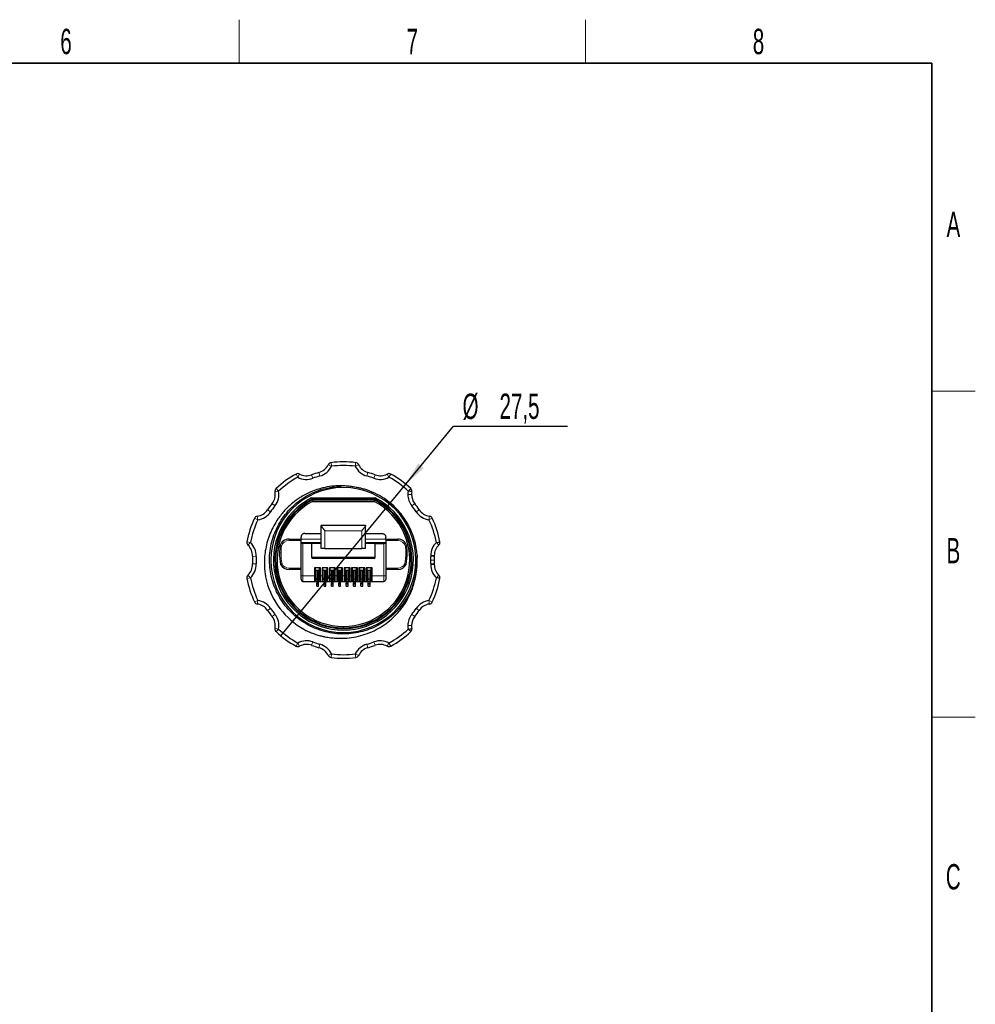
# Model space of a CAD drawing. Header units: millimetres. Extents: x 5 to 418, y 2 to 292.
# Tile 12 of 12: x 282 to 414, y 153 to 288. Entities that reach past the tile are written whole.
import ezdxf

# ---------------------------------------------------------------- set-up
doc = ezdxf.new("R2010")
doc.units = ezdxf.units.MM
doc.layers.add('SLD-0', color=7, linetype='Continuous')
doc.styles.add('SLDTEXTSTYLE0', font='TXT', dxfattribs={"width": 0.605})
doc.dimstyles.new('SLDDIMSTYLE2', dxfattribs={"dimtxt": 3.5, "dimasz": 3.302, "dimexe": 0, "dimexo": 0.0625, "dimgap": 0.875, "dimtad": 0, "dimtih": 1, "dimtoh": 1, "dimrnd": 1e-09, "dimzin": 12, "dimdsep": 46, "dimtxsty": 'SLDTEXTSTYLE0', "dimblk1": 'NONE', "dimsah": 1, "dimcen": 0, "dimadec": 0, "dimazin": 3, "dimtfac": 1, "dimtmove": 0, "dimatfit": 3, "dimldrblk": 'NONE', "dimfxl": 1, "dimfrac": 2, "dimtolj": 1, "dimtzin": 12, "dimarcsym": 0})

# ---------------------------------------------------------------- blocks, each defined once
blk = doc.blocks.new('_D_3')
at = {"layer": 'SLD-0', "color": 7}
for p, q in [((335.46, 224.41), (342.04, 232.4)), ((342.04, 232.4), (357.75, 232.4)), ((318.25, 203.48), (335.46, 224.41))]:
    blk.add_line(p, q, dxfattribs=at)
blk.add_solid([(335.46, 224.41), (337.95, 226.63), (337.17, 227.28)], dxfattribs=at)
at = {"layer": 'SLD-0', "color": 7, "char_height": 3.5, "attachment_point": 1, "style": 'SLDTEXTSTYLE0'}
for s, insert in [('%%c', (343.29, 236.91)), ('27,5', (348.39, 236.92))]:
    blk.add_mtext(s, dxfattribs=dict(at, insert=insert))
blk = doc.blocks.new('_None')

msp = doc.modelspace()

# ---------------------------------------------------------------- linework, layer by layer
at = {"color": 7, "linetype": 'Continuous', "lineweight": 18}
for p, q in [((325.212, 226.888), (324.76, 227.102)), ((325.212, 226.888), (325.149, 227.384)), ((328.5, 226.888), (328.563, 227.384)), ((328.5, 226.888), (328.952, 227.102)), ((320.576, 225.381), (320.336, 225.82)), ((320.576, 225.381), (320.816, 225.82)), ((322.648, 225.233), (322.473, 225.701)), ((323.623, 225.55), (323.489, 226.032)), ((330.088, 225.55), (330.222, 226.032)), ((331.064, 225.233), (331.239, 225.701)), ((333.135, 225.381), (332.896, 225.82)), ((333.135, 225.381), (333.376, 225.82)), ((317.425, 223.356), (317.916, 223.449)), ((317.574, 223.813), (317.916, 223.449)), ((336.252, 222.987), (335.752, 222.987)), ((335.795, 223.449), (336.138, 223.813)), ((335.795, 223.449), (336.287, 223.356)), ((335.795, 223.449), (336.295, 223.449)), ((317.026, 221.744), (317.417, 221.433)), ((336.294, 221.433), (336.686, 221.744)), ((316.398, 220.879), (316.814, 220.603)), ((336.897, 220.603), (337.314, 220.879)), ((314.599, 219.719), (315.051, 219.505)), ((314.987, 220.001), (315.051, 219.505)), ((338.66, 219.505), (338.724, 220.001)), ((338.66, 219.505), (339.112, 219.719)), ((324.316, 217.99), (329.396, 217.99)), ((324.316, 215.552), (324.316, 217.99)), ((329.396, 217.99), (329.396, 215.552)), ((313.544, 216.472), (314.035, 216.379)), ((313.692, 216.015), (314.035, 216.379)), ((319.356, 216.641), (319.356, 216.841)), ((321.01, 216.641), (319.356, 216.641)), ((321.014, 216.85), (323.808, 216.85)), ((323.808, 216.367), (321.014, 216.367)), ((321.268, 211.77), (321.268, 216.24)), ((329.904, 216.85), (332.698, 216.85)), ((332.698, 216.367), (329.904, 216.367)), ((332.444, 216.24), (332.444, 211.77)), ((334.356, 216.641), (332.702, 216.641)), ((334.356, 216.641), (334.356, 216.841)), ((339.676, 216.379), (340.167, 216.472)), ((339.676, 216.379), (340.176, 216.379)), ((339.676, 216.379), (340.019, 216.015)), ((318.056, 214.941), (318.256, 214.941)), ((335.456, 214.941), (335.656, 214.941)), ((314.317, 214.476), (314.817, 214.454)), ((314.317, 213.407), (314.817, 213.429)), ((339.393, 214.561), (338.893, 214.561)), ((339.393, 213.322), (338.893, 213.322)), ((338.895, 214.454), (339.394, 214.476)), ((338.895, 213.429), (339.394, 213.407)), ((338.906, 213.941), (339.406, 213.941)), ((319.356, 212.841), (321.01, 212.841)), ((319.356, 212.841), (319.356, 212.641)), ((322.893, 212.867), (322.893, 211.77)), ((323.706, 211.77), (323.706, 212.867)), ((323.909, 212.867), (323.909, 211.77)), ((324.722, 211.77), (324.722, 212.867)), ((324.925, 212.867), (324.925, 211.77)), ((325.738, 211.77), (325.738, 212.867)), ((325.941, 212.867), (325.941, 211.77)), ((326.754, 211.77), (326.754, 212.867)), ((326.957, 212.867), (326.957, 211.77)), ((327.77, 211.77), (327.77, 212.867)), ((327.973, 212.867), (327.973, 211.77)), ((328.786, 211.77), (328.786, 212.867)), ((328.989, 212.867), (328.989, 211.77)), ((329.802, 211.77), (329.802, 212.867)), ((330.005, 212.867), (330.005, 211.77)), ((330.818, 211.77), (330.818, 212.867)), ((332.702, 212.841), (334.356, 212.841)), ((334.356, 212.841), (334.356, 212.641)), ((313.544, 211.411), (314.035, 211.504)), ((313.692, 211.868), (314.035, 211.504)), ((321.014, 211.77), (321.268, 211.77)), ((321.268, 211.008), (321.268, 211.77)), ((322.893, 211.77), (321.268, 211.77)), ((322.893, 211.008), (322.893, 211.77)), ((322.893, 211.77), (323.02, 211.77)), ((323.173, 211.262), (323.02, 211.262)), ((323.173, 211.005), (323.427, 211.005)), ((323.173, 210.602), (323.427, 210.602)), ((323.579, 211.262), (323.427, 211.262)), ((323.579, 211.77), (323.706, 211.77)), ((323.706, 211.77), (323.706, 211.008)), ((323.909, 211.77), (323.706, 211.77)), ((323.909, 211.77), (324.036, 211.77)), ((323.909, 211.008), (323.909, 211.77)), ((324.189, 211.262), (324.036, 211.262)), ((324.189, 211.005), (324.443, 211.005)), ((324.189, 210.602), (324.443, 210.602)), ((324.595, 211.262), (324.443, 211.262)), ((324.595, 211.77), (324.722, 211.77)), ((324.722, 211.77), (324.722, 211.008)), ((324.925, 211.77), (324.722, 211.77)), ((324.925, 211.77), (325.052, 211.77)), ((324.925, 211.008), (324.925, 211.77)), ((325.205, 211.262), (325.052, 211.262)), ((325.205, 211.005), (325.459, 211.005)), ((325.205, 210.602), (325.459, 210.602)), ((325.611, 211.262), (325.459, 211.262)), ((325.611, 211.77), (325.738, 211.77)), ((325.941, 211.77), (325.738, 211.77)), ((325.738, 211.77), (325.738, 211.008)), ((325.941, 211.77), (326.068, 211.77)), ((325.941, 211.008), (325.941, 211.77)), ((326.221, 211.262), (326.068, 211.262)), ((326.221, 211.005), (326.475, 211.005)), ((326.221, 210.602), (326.475, 210.602)), ((326.627, 211.262), (326.475, 211.262)), ((326.627, 211.77), (326.754, 211.77)), ((326.754, 211.77), (326.754, 211.008)), ((326.957, 211.77), (326.754, 211.77)), ((326.957, 211.008), (326.957, 211.77)), ((326.957, 211.77), (327.084, 211.77)), ((327.237, 211.262), (327.084, 211.262)), ((327.237, 211.005), (327.491, 211.005)), ((327.237, 210.602), (327.491, 210.602)), ((327.643, 211.262), (327.491, 211.262)), ((327.643, 211.77), (327.77, 211.77)), ((327.77, 211.77), (327.77, 211.008)), ((327.973, 211.77), (327.77, 211.77)), ((327.973, 211.77), (328.1, 211.77)), ((327.973, 211.008), (327.973, 211.77)), ((328.253, 211.262), (328.1, 211.262)), ((328.253, 211.005), (328.507, 211.005)), ((328.253, 210.602), (328.507, 210.602)), ((328.659, 211.262), (328.507, 211.262)), ((328.659, 211.77), (328.786, 211.77)), ((328.786, 211.77), (328.786, 211.008)), ((328.989, 211.77), (328.786, 211.77)), ((328.989, 211.77), (329.116, 211.77)), ((328.989, 211.008), (328.989, 211.77)), ((329.269, 211.262), (329.116, 211.262)), ((329.269, 211.005), (329.523, 211.005)), ((329.269, 210.602), (329.523, 210.602)), ((329.675, 211.262), (329.523, 211.262)), ((329.675, 211.77), (329.802, 211.77)), ((329.802, 211.77), (329.802, 211.008)), ((330.005, 211.77), (329.802, 211.77)), ((330.005, 211.008), (330.005, 211.77)), ((330.005, 211.77), (330.132, 211.77)), ((330.285, 211.262), (330.132, 211.262)), ((330.539, 211.005), (330.285, 211.005)), ((330.285, 210.602), (330.539, 210.602)), ((330.691, 211.262), (330.539, 211.262)), ((330.691, 211.77), (330.818, 211.77)), ((330.818, 211.77), (330.818, 211.008)), ((332.444, 211.77), (330.818, 211.77)), ((332.444, 211.77), (332.444, 211.008)), ((332.444, 211.77), (332.698, 211.77)), ((339.676, 211.504), (340.019, 211.868)), ((339.676, 211.504), (340.176, 211.504)), ((339.676, 211.504), (340.167, 211.411)), ((314.599, 208.164), (315.051, 208.377)), ((314.987, 207.882), (315.051, 208.377)), ((338.66, 208.377), (339.112, 208.164)), ((338.66, 208.377), (338.724, 207.882)), ((316.398, 207.004), (316.814, 207.28)), ((336.897, 207.28), (337.314, 207.004)), ((317.026, 206.139), (317.417, 206.45)), ((336.294, 206.45), (336.686, 206.139)), ((317.425, 204.527), (317.916, 204.434)), ((317.574, 204.07), (317.916, 204.434)), ((326.856, 204.791), (326.856, 204.591)), ((336.252, 204.896), (335.752, 204.896)), ((335.795, 204.434), (336.287, 204.527)), ((335.795, 204.434), (336.138, 204.07)), ((335.795, 204.434), (336.295, 204.434)), ((320.336, 202.063), (320.576, 202.502)), ((320.816, 202.063), (320.576, 202.502)), ((322.473, 202.182), (322.648, 202.65)), ((331.239, 202.182), (331.064, 202.65)), ((332.896, 202.063), (333.135, 202.502)), ((333.376, 202.063), (333.135, 202.502)), ((323.489, 201.851), (323.623, 202.333)), ((330.222, 201.851), (330.088, 202.333)), ((324.76, 200.781), (325.212, 200.995)), ((325.149, 200.499), (325.212, 200.995)), ((328.952, 200.781), (328.5, 200.995)), ((328.563, 200.499), (328.5, 200.995))]:
    msp.add_line(p, q, dxfattribs=at)
at = {"color": 7, "linetype": 'Continuous', "lineweight": 25}
for p, q in [((322.478, 222.541), (331.233, 222.541)), ((322.527, 222.341), (331.185, 222.341)), ((322.551, 222.241), (331.161, 222.241)), ((322.6, 222.041), (331.112, 222.041)), ((323.808, 218.752), (323.808, 218.709)), ((323.808, 218.752), (329.904, 218.752)), ((329.904, 218.709), (329.904, 218.752)), ((321.522, 217.612), (323.808, 217.612)), ((323.808, 215.552), (323.808, 218.709)), ((329.904, 215.552), (329.904, 218.709)), ((329.904, 217.612), (332.19, 217.612)), ((319.356, 216.841), (321.01, 216.841)), ((321.014, 216.85), (321.014, 217.104)), ((321.014, 216.367), (321.014, 216.85)), ((321.014, 216.24), (321.014, 216.367)), ((321.014, 211.77), (321.014, 216.24)), ((321.268, 216.24), (321.014, 216.24)), ((322.512, 216.24), (321.268, 216.24)), ((322.512, 214.32), (322.512, 216.24)), ((323.808, 216.24), (322.512, 216.24)), ((331.199, 216.24), (329.904, 216.24)), ((331.199, 216.24), (331.199, 214.32)), ((331.199, 216.24), (332.444, 216.24)), ((332.698, 216.24), (332.444, 216.24)), ((332.698, 216.85), (332.698, 217.104)), ((332.698, 216.85), (332.698, 216.367)), ((332.698, 216.367), (332.698, 216.24)), ((332.698, 216.24), (332.698, 211.77)), ((332.702, 216.841), (334.356, 216.841)), ((324.316, 215.552), (323.808, 215.552)), ((324.316, 215.552), (329.396, 215.552)), ((329.904, 215.552), (329.396, 215.552)), ((331.199, 214.32), (322.512, 214.32)), ((322.512, 214.32), (322.512, 214.193)), ((322.512, 214.193), (331.199, 214.193)), ((331.199, 214.32), (331.199, 214.193)), ((337.015, 214.632), (336.845, 212.177)), ((321.01, 212.641), (319.356, 212.641)), ((323.706, 212.867), (322.893, 212.867)), ((323.02, 211.77), (323.02, 212.828)), ((323.02, 212.532), (323.579, 212.532)), ((323.173, 212.532), (323.173, 211.351)), ((323.427, 211.351), (323.427, 212.532)), ((323.579, 211.77), (323.579, 212.828)), ((324.722, 212.867), (323.909, 212.867)), ((324.036, 211.77), (324.036, 212.828)), ((324.036, 212.532), (324.595, 212.532)), ((324.189, 212.532), (324.189, 211.351)), ((324.443, 211.351), (324.443, 212.532)), ((324.595, 211.77), (324.595, 212.828)), ((325.738, 212.867), (324.925, 212.867)), ((325.052, 211.77), (325.052, 212.828)), ((325.052, 212.532), (325.611, 212.532)), ((325.205, 212.532), (325.205, 211.351)), ((325.459, 211.351), (325.459, 212.532)), ((325.611, 211.77), (325.611, 212.828)), ((326.754, 212.867), (325.941, 212.867)), ((326.068, 211.77), (326.068, 212.828)), ((326.068, 212.532), (326.627, 212.532)), ((326.221, 212.532), (326.221, 211.351)), ((326.475, 211.351), (326.475, 212.532)), ((326.627, 211.77), (326.627, 212.828)), ((327.77, 212.867), (326.957, 212.867)), ((327.084, 211.77), (327.084, 212.828)), ((327.084, 212.532), (327.643, 212.532)), ((327.237, 212.532), (327.237, 211.351)), ((327.491, 211.351), (327.491, 212.532)), ((327.643, 211.77), (327.643, 212.828)), ((328.786, 212.867), (327.973, 212.867)), ((328.1, 211.77), (328.1, 212.828)), ((328.1, 212.532), (328.659, 212.532)), ((328.253, 212.532), (328.253, 211.351)), ((328.507, 211.351), (328.507, 212.532)), ((328.659, 211.77), (328.659, 212.828)), ((329.802, 212.867), (328.989, 212.867)), ((329.116, 211.77), (329.116, 212.828)), ((329.116, 212.532), (329.675, 212.532)), ((329.269, 212.532), (329.269, 211.351)), ((329.523, 211.351), (329.523, 212.532)), ((329.675, 211.77), (329.675, 212.828)), ((330.818, 212.867), (330.005, 212.867)), ((330.132, 211.77), (330.132, 212.828)), ((330.132, 212.532), (330.691, 212.532)), ((330.285, 211.351), (330.285, 212.532)), ((330.539, 211.351), (330.539, 212.532)), ((330.691, 211.77), (330.691, 212.828)), ((334.356, 212.641), (332.702, 212.641)), ((321.268, 211.008), (322.893, 211.008)), ((322.893, 211.008), (323.173, 211.008)), ((323.02, 211.402), (323.173, 211.402)), ((323.173, 211.351), (323.02, 211.351)), ((323.173, 211.351), (323.427, 211.351)), ((323.173, 211.351), (323.173, 211.005)), ((323.173, 211.005), (323.173, 210.751)), ((323.427, 210.751), (323.173, 210.751)), ((323.173, 210.602), (323.173, 210.751)), ((323.173, 210.348), (323.173, 210.602)), ((323.427, 211.402), (323.579, 211.402)), ((323.427, 211.005), (323.427, 211.351)), ((323.579, 211.351), (323.427, 211.351)), ((323.427, 211.008), (323.706, 211.008)), ((323.427, 210.751), (323.427, 211.005)), ((323.427, 210.602), (323.427, 210.751)), ((323.427, 210.348), (323.427, 210.602)), ((323.706, 211.008), (323.909, 211.008)), ((323.909, 211.008), (324.189, 211.008)), ((324.189, 211.402), (324.036, 211.402)), ((324.189, 211.351), (324.036, 211.351)), ((324.189, 211.351), (324.443, 211.351)), ((324.189, 211.351), (324.189, 211.005)), ((324.189, 211.005), (324.189, 210.751)), ((324.443, 210.751), (324.189, 210.751)), ((324.189, 210.602), (324.189, 210.751)), ((324.189, 210.348), (324.189, 210.602)), ((324.595, 211.402), (324.443, 211.402)), ((324.443, 211.005), (324.443, 211.351)), ((324.595, 211.351), (324.443, 211.351)), ((324.443, 211.008), (324.722, 211.008)), ((324.443, 210.751), (324.443, 211.005)), ((324.443, 210.602), (324.443, 210.751)), ((324.443, 210.348), (324.443, 210.602)), ((324.722, 211.008), (324.925, 211.008)), ((324.925, 211.008), (325.205, 211.008)), ((325.205, 211.402), (325.052, 211.402)), ((325.205, 211.351), (325.052, 211.351)), ((325.205, 211.351), (325.205, 211.005)), ((325.205, 211.351), (325.459, 211.351)), ((325.205, 211.005), (325.205, 210.751)), ((325.459, 210.751), (325.205, 210.751)), ((325.205, 210.602), (325.205, 210.751)), ((325.205, 210.348), (325.205, 210.602)), ((325.611, 211.402), (325.459, 211.402)), ((325.459, 211.005), (325.459, 211.351)), ((325.611, 211.351), (325.459, 211.351)), ((325.459, 211.008), (325.738, 211.008)), ((325.459, 210.751), (325.459, 211.005)), ((325.459, 210.602), (325.459, 210.751)), ((325.459, 210.348), (325.459, 210.602)), ((325.738, 211.008), (325.941, 211.008)), ((325.941, 211.008), (326.221, 211.008)), ((326.221, 211.402), (326.068, 211.402)), ((326.221, 211.351), (326.068, 211.351)), ((326.221, 211.351), (326.475, 211.351)), ((326.221, 211.351), (326.221, 211.005)), ((326.221, 211.005), (326.221, 210.751)), ((326.475, 210.751), (326.221, 210.751)), ((326.221, 210.602), (326.221, 210.751)), ((326.221, 210.348), (326.221, 210.602)), ((326.627, 211.402), (326.475, 211.402)), ((326.475, 211.005), (326.475, 211.351)), ((326.627, 211.351), (326.475, 211.351)), ((326.475, 211.008), (326.754, 211.008)), ((326.475, 210.751), (326.475, 211.005)), ((326.475, 210.602), (326.475, 210.751)), ((326.475, 210.348), (326.475, 210.602)), ((326.754, 211.008), (326.957, 211.008)), ((326.957, 211.008), (327.237, 211.008)), ((327.237, 211.402), (327.084, 211.402)), ((327.237, 211.351), (327.084, 211.351)), ((327.237, 211.351), (327.491, 211.351)), ((327.237, 211.351), (327.237, 211.005)), ((327.237, 211.005), (327.237, 210.751)), ((327.491, 210.751), (327.237, 210.751)), ((327.237, 210.602), (327.237, 210.751)), ((327.237, 210.348), (327.237, 210.602)), ((327.643, 211.402), (327.491, 211.402)), ((327.491, 211.005), (327.491, 211.351)), ((327.643, 211.351), (327.491, 211.351)), ((327.491, 211.008), (327.77, 211.008)), ((327.491, 210.751), (327.491, 211.005)), ((327.491, 210.602), (327.491, 210.751)), ((327.491, 210.348), (327.491, 210.602)), ((327.77, 211.008), (327.973, 211.008)), ((327.973, 211.008), (328.253, 211.008)), ((328.253, 211.402), (328.1, 211.402)), ((328.253, 211.351), (328.1, 211.351)), ((328.253, 211.351), (328.253, 211.005)), ((328.253, 211.351), (328.507, 211.351)), ((328.253, 211.005), (328.253, 210.751)), ((328.507, 210.751), (328.253, 210.751)), ((328.253, 210.602), (328.253, 210.751)), ((328.253, 210.348), (328.253, 210.602)), ((328.659, 211.402), (328.507, 211.402)), ((328.507, 211.005), (328.507, 211.351)), ((328.659, 211.351), (328.507, 211.351)), ((328.507, 211.008), (328.786, 211.008)), ((328.507, 210.751), (328.507, 211.005)), ((328.507, 210.602), (328.507, 210.751)), ((328.507, 210.348), (328.507, 210.602)), ((328.786, 211.008), (328.989, 211.008)), ((328.989, 211.008), (329.269, 211.008)), ((329.269, 211.402), (329.116, 211.402)), ((329.269, 211.351), (329.116, 211.351)), ((329.269, 211.351), (329.523, 211.351)), ((329.269, 211.351), (329.269, 211.005)), ((329.269, 211.005), (329.269, 210.751)), ((329.523, 210.751), (329.269, 210.751)), ((329.269, 210.602), (329.269, 210.751)), ((329.269, 210.348), (329.269, 210.602)), ((329.675, 211.402), (329.523, 211.402)), ((329.523, 211.005), (329.523, 211.351)), ((329.675, 211.351), (329.523, 211.351)), ((329.523, 211.008), (329.802, 211.008)), ((329.523, 210.751), (329.523, 211.005)), ((329.523, 210.602), (329.523, 210.751)), ((329.523, 210.348), (329.523, 210.602)), ((329.802, 211.008), (330.005, 211.008)), ((330.005, 211.008), (330.285, 211.008)), ((330.132, 211.402), (330.285, 211.402)), ((330.285, 211.351), (330.132, 211.351)), ((330.285, 211.351), (330.539, 211.351)), ((330.285, 211.005), (330.285, 211.351)), ((330.285, 210.751), (330.285, 211.005)), ((330.285, 210.751), (330.539, 210.751)), ((330.285, 210.602), (330.285, 210.751)), ((330.285, 210.348), (330.285, 210.602)), ((330.539, 211.402), (330.691, 211.402)), ((330.539, 211.005), (330.539, 211.351)), ((330.691, 211.351), (330.539, 211.351)), ((330.539, 211.008), (330.818, 211.008)), ((330.539, 210.602), (330.539, 210.751)), ((330.818, 211.008), (332.444, 211.008)), ((323.173, 210.348), (323.427, 210.348)), ((324.189, 210.348), (324.443, 210.348)), ((325.205, 210.348), (325.459, 210.348)), ((326.221, 210.348), (326.475, 210.348)), ((327.237, 210.348), (327.491, 210.348)), ((328.253, 210.348), (328.507, 210.348)), ((329.269, 210.348), (329.523, 210.348)), ((330.285, 210.348), (330.539, 210.348))]:
    msp.add_line(p, q, dxfattribs=at)
for centre, radius, start, end in [((322.953, 227.958), 2, 285.56021, 334.64186), ((322.953, 227.958), 2.5, 285.56021, 334.64186), ((325.212, 226.888), 0.5, 97.23686, 154.64186), ((326.856, 213.941), 13.55, 82.76314, 97.23686), ((326.856, 213.941), 13.05, 82.76314, 97.23686), ((330.759, 227.958), 2.5, 205.35814, 254.43979), ((328.5, 226.888), 0.5, 25.35814, 82.76314), ((330.759, 227.958), 2, 205.35814, 254.43979), ((326.856, 213.941), 13.55, 118.76314, 133.23686), ((320.576, 225.381), 0.5, 61.35814, 118.76314), ((321.775, 227.575), 2, 241.35814, 290.43979), ((326.856, 213.941), 12.55, 105.56021, 110.43979), ((326.856, 213.941), 12.05, 105.56021, 110.43979), ((326.856, 213.941), 12.05, 69.56021, 74.43979), ((326.856, 213.941), 12.55, 69.56021, 74.43979), ((331.937, 227.575), 2, 249.56021, 298.64186), ((333.135, 225.381), 0.5, 61.23686, 118.64186), ((326.856, 213.941), 13.55, 46.76314, 61.23686), ((326.856, 213.941), 13.05, 118.76314, 133.23686), ((321.775, 227.575), 2.5, 241.35814, 290.43979), ((331.937, 227.575), 2.5, 249.56021, 298.64186), ((326.856, 213.941), 13.05, 46.76314, 61.23686), ((326.856, 213.941), 10, 0, 180), ((315.459, 222.987), 2, 321.56021, 10.64186), ((317.916, 223.449), 0.5, 133.23686, 180), ((317.916, 223.449), 0.5, 180, 190.64186), ((315.459, 222.987), 2.5, 321.56021, 10.64186), ((338.252, 222.987), 2.5, 169.35814, 180), ((338.252, 222.987), 2.5, 180, 218.43979), ((335.795, 223.449), 0.5, 0, 46.76314), ((338.252, 222.987), 2, 169.35814, 180), ((338.252, 222.987), 2, 180, 218.43979), ((335.795, 223.449), 0.5, 349.35814, 0), ((326.856, 213.941), 12.55, 141.56021, 146.43979), ((326.856, 213.941), 12.05, 141.56021, 146.43979), ((326.856, 213.941), 9.65, 116.97662, 63.02338), ((326.856, 213.941), 9.45, 117.26604, 62.73396), ((326.856, 213.941), 9.35, 117.4143, 270), ((326.856, 213.941), 9.15, 117.7182, 270), ((326.856, 213.941), 9.35, 270, 62.5857), ((326.856, 213.941), 9.15, 270, 62.2818), ((326.856, 213.941), 12.05, 33.56021, 38.43979), ((326.856, 213.941), 12.55, 33.56021, 38.43979), ((314.731, 221.985), 2, 277.35814, 326.43979), ((314.731, 221.985), 2.5, 277.35814, 326.43979), ((338.98, 221.985), 2.5, 213.56021, 262.64186), ((338.98, 221.985), 2, 213.56021, 262.64186), ((326.856, 213.941), 13.55, 154.76314, 169.23686), ((326.856, 213.941), 13.05, 154.76314, 169.23686), ((315.051, 219.505), 0.5, 97.35814, 154.76314), ((326.856, 213.941), 13.05, 10.76314, 25.23686), ((338.66, 219.505), 0.5, 25.23686, 82.64186), ((326.856, 213.941), 13.55, 10.76314, 25.23686), ((314.035, 216.379), 0.5, 169.23686, 180), ((314.035, 216.379), 0.5, 180, 226.64186), ((312.319, 214.561), 2, 357.56021, 46.64186), ((312.319, 214.561), 2.5, 357.56021, 46.64186), ((319.356, 215.541), 1.3, 90, 163.49931), ((334.356, 215.541), 1.3, 16.50069, 90), ((341.393, 214.561), 2.5, 133.35814, 180), ((341.393, 214.561), 2, 133.35814, 180), ((339.676, 216.379), 0.5, 313.35814, 0), ((339.676, 216.379), 0.5, 0, 10.76314), ((326.856, 214.941), 8.8, 173.67659, 180), ((326.856, 214.941), 8.8, 180, 190.47067), ((326.856, 214.941), 8.8, 349.52933, 0), ((326.856, 214.941), 8.8, 0, 6.32341), ((312.319, 213.322), 2, 313.35814, 2.43979), ((312.319, 213.322), 2.5, 313.35814, 2.43979), ((326.856, 213.941), 12.55, 177.56021, 182.43979), ((326.856, 213.941), 12.05, 177.56021, 182.43979), ((326.856, 213.941), 10, 180, 0), ((319.356, 213.941), 1.3, 207.44871, 269.99154), ((334.356, 213.941), 1.3, 270.00846, 332.55129), ((341.393, 214.561), 2.5, 180, 182.43979), ((341.393, 213.322), 2.5, 177.56021, 180), ((341.393, 213.322), 2.5, 180, 226.64186), ((326.856, 213.941), 12.05, 0, 2.43979), ((326.856, 213.941), 12.05, 357.56021, 0), ((341.393, 214.561), 2, 180, 182.43979), ((341.393, 213.322), 2, 177.56021, 180), ((341.393, 213.322), 2, 180, 226.64186), ((326.856, 213.941), 12.55, 0, 2.43979), ((326.856, 213.941), 12.55, 357.56021, 0), ((314.035, 211.504), 0.5, 133.35814, 180), ((314.035, 211.504), 0.5, 180, 190.76314), ((326.856, 213.941), 13.55, 190.76314, 205.23686), ((326.856, 213.941), 13.05, 190.76314, 205.23686), ((326.856, 213.941), 11, 195.17132, 240.17132), ((321.268, 211.262), 0.254, 180, 270), ((322.893, 211.135), 0.127, 270, 0), ((323.706, 211.135), 0.127, 180, 270), ((323.909, 211.135), 0.127, 270, 0), ((324.722, 211.135), 0.127, 180, 270), ((324.925, 211.135), 0.127, 270, 0), ((325.738, 211.135), 0.127, 180, 270), ((325.941, 211.135), 0.127, 270, 0), ((326.754, 211.135), 0.127, 180, 270), ((326.957, 211.135), 0.127, 270, 0), ((327.77, 211.135), 0.127, 180, 270), ((327.973, 211.135), 0.127, 270, 0), ((328.786, 211.135), 0.127, 180, 270), ((328.989, 211.135), 0.127, 270, 0), ((329.802, 211.135), 0.127, 180, 270), ((330.005, 211.135), 0.127, 270, 0), ((330.818, 211.135), 0.127, 180, 270), ((332.444, 211.262), 0.254, 270, 0), ((326.856, 213.941), 13.05, 334.76314, 349.23686), ((326.856, 213.941), 13.55, 334.76314, 349.23686), ((339.676, 211.504), 0.5, 0, 46.64186), ((339.676, 211.504), 0.5, 349.23686, 0), ((315.051, 208.377), 0.5, 205.23686, 262.64186), ((314.731, 205.898), 2, 33.56021, 82.64186), ((314.731, 205.898), 2.5, 33.56021, 82.64186), ((338.98, 205.898), 2.5, 97.35814, 146.43979), ((338.98, 205.898), 2, 97.35814, 146.43979), ((338.66, 208.377), 0.5, 277.35814, 334.76314), ((326.856, 213.941), 12.55, 213.56021, 218.43979), ((326.856, 213.941), 12.05, 213.56021, 218.43979), ((326.856, 213.941), 12.05, 321.56021, 326.43979), ((326.856, 213.941), 12.55, 321.56021, 326.43979), ((315.459, 204.896), 2, 349.35814, 38.43979), ((315.459, 204.896), 2.5, 349.35814, 38.43979), ((338.252, 204.896), 2.5, 141.56021, 180), ((338.252, 204.896), 2, 141.56021, 180), ((317.916, 204.434), 0.5, 169.35814, 180), ((317.916, 204.434), 0.5, 180, 226.76314), ((326.856, 213.941), 13.55, 226.76314, 241.23686), ((326.856, 213.941), 13.05, 226.76314, 241.23686), ((326.856, 213.941), 13.05, 298.76314, 313.23686), ((326.856, 213.941), 13.55, 298.76314, 313.23686), ((338.252, 204.896), 2.5, 180, 190.64186), ((335.795, 204.434), 0.5, 313.23686, 0), ((338.252, 204.896), 2, 180, 190.64186), ((335.795, 204.434), 0.5, 0, 10.64186), ((321.775, 200.308), 2.5, 69.56021, 118.64186), ((326.856, 213.941), 12.05, 249.56021, 254.43979), ((326.856, 213.941), 12.05, 285.56021, 290.43979), ((331.937, 200.308), 2.5, 61.35814, 110.43979), ((320.576, 202.502), 0.5, 241.23686, 298.64186), ((321.775, 200.308), 2, 69.56021, 118.64186), ((326.856, 213.941), 12.55, 249.56021, 254.43979), ((322.953, 199.925), 2, 25.35814, 74.43979), ((322.953, 199.925), 2.5, 25.35814, 74.43979), ((330.759, 199.925), 2.5, 105.56021, 154.64186), ((330.759, 199.925), 2, 105.56021, 154.64186), ((326.856, 213.941), 12.55, 285.56021, 290.43979), ((331.937, 200.308), 2, 61.35814, 110.43979), ((333.135, 202.502), 0.5, 241.35814, 298.76314), ((325.212, 200.995), 0.5, 205.35814, 262.76314), ((326.856, 213.941), 13.55, 262.76314, 277.23686), ((326.856, 213.941), 13.05, 262.76314, 277.23686), ((328.5, 200.995), 0.5, 277.23686, 334.64186)]:
    msp.add_arc(centre, radius, start, end, dxfattribs=at)
at = {"color": 7, "linetype": 'Continuous', "lineweight": 18}
for centre, radius, start, end in [((319.356, 215.541), 1.1, 90, 162.60469), ((334.356, 215.541), 1.1, 17.39531, 90), ((326.856, 214.941), 8.6, 173.79957, 180), ((326.856, 214.941), 8.6, 180, 190.2644), ((326.856, 214.941), 8.6, 349.7356, 0), ((326.856, 214.941), 8.6, 0, 6.20043), ((319.356, 213.941), 1.1, 208.94931, 269.99), ((334.356, 213.941), 1.1, 270.00846, 331.05069)]:
    msp.add_arc(centre, radius, start, end, dxfattribs=at)
at = {"color": 7, "linetype": 'Continuous', "lineweight": 25}
for points, knots in [([(328.224, 224.037), (328.135, 224.052), (327.951, 224.083), (327.667, 224.121), (327.368, 224.152), (327.056, 224.176), (326.596, 224.195), (325.988, 224.19), (325.083, 224.116), (323.855, 223.898), (322.381, 223.409), (320.98, 222.673), (319.771, 221.797), (318.732, 220.804), (317.65, 219.439), (316.873, 218.006), (316.377, 216.598), (316.119, 215.516), (315.972, 214.411), (315.947, 213.54), (315.975, 212.871), (316.015, 212.373), (316.094, 211.754), (316.188, 211.307), (316.239, 211.063)], [0, 0, 0, 0, 0.0130617, 0.0267873, 0.0411647, 0.0561802, 0.0718319, 0.1073044, 0.1435379, 0.2021734, 0.2861674, 0.3655602, 0.4287333, 0.5001826, 0.5713536, 0.6784303, 0.732454, 0.7855064, 0.8380943, 0.8923504, 0.9104303, 0.9343261, 0.9641498, 1, 1, 1, 1]), ([(336.952, 212.573), (336.772, 211.724), (336.412, 210.025), (335.09, 207.77), (333.293, 205.903), (331.074, 204.546), (328.586, 203.791), (325.991, 203.682), (323.449, 204.222), (321.124, 205.387), (319.166, 207.094), (317.695, 209.236), (316.809, 211.682), (316.565, 214.267), (316.972, 216.834), (318.012, 219.217), (319.616, 221.264), (321.677, 222.834), (324.042, 223.876), (325.732, 224.036), (326.555, 224.114)], [0, 0, 0, 0, 0.0560498, 0.1121213, 0.1669572, 0.2229014, 0.279055, 0.3339357, 0.3897551, 0.4459716, 0.5009371, 0.5566133, 0.612873, 0.6679633, 0.7234778, 0.7797613, 0.835016, 0.8903507, 0.9466384, 1, 1, 1, 1]), ([(336.952, 212.573), (336.965, 212.681), (336.993, 212.899), (337.021, 213.228), (337.039, 213.56), (337.046, 213.895), (337.042, 214.234), (337.02, 214.719), (336.941, 215.497), (336.773, 216.331), (336.471, 217.362), (335.971, 218.601), (335.013, 220.154), (333.924, 221.325), (332.895, 222.168), (332.184, 222.641), (331.242, 223.156), (330.449, 223.494), (329.638, 223.747), (329.127, 223.877), (328.661, 223.973), (328.364, 224.017), (328.224, 224.037)], [0, 0, 0, 0, 0.0204848, 0.0411277, 0.061915, 0.0828321, 0.1039667, 0.1254819, 0.174006, 0.2505413, 0.284616, 0.375352, 0.5003733, 0.6247407, 0.673303, 0.7496505, 0.7845156, 0.8745543, 0.9107616, 0.9437414, 0.9734843, 1, 1, 1, 1]), ([(321.522, 217.612), (321.498, 217.611), (321.455, 217.609), (321.399, 217.598), (321.31, 217.571), (321.215, 217.518), (321.123, 217.424), (321.065, 217.334), (321.023, 217.228), (321.017, 217.144), (321.014, 217.104)], [0, 0, 0, 0, 0.10364142, 0.18682854, 0.24956026, 0.49875681, 0.63134203, 0.74918961, 0.8805623, 1, 1, 1, 1]), ([(324.316, 217.99), (324.293, 218.019), (324.25, 218.07), (324.194, 218.14), (324.105, 218.25), (324.009, 218.371), (323.917, 218.496), (323.859, 218.583), (323.817, 218.658), (323.811, 218.692), (323.808, 218.709)], [0, 0, 0, 0, 0.1010858, 0.1842735, 0.2495623, 0.498757, 0.6312101, 0.749193, 0.8798031, 1, 1, 1, 1]), ([(329.904, 218.709), (329.903, 218.701), (329.902, 218.686), (329.891, 218.656), (329.873, 218.62), (329.844, 218.569), (329.795, 218.497), (329.703, 218.372), (329.598, 218.24), (329.487, 218.101), (329.429, 218.031), (329.396, 217.99)], [0, 0, 0, 0, 0.0589828, 0.1202293, 0.1840956, 0.250896, 0.3686219, 0.5010051, 0.7498149, 0.8544729, 1, 1, 1, 1]), ([(332.19, 217.612), (332.213, 217.611), (332.255, 217.609), (332.312, 217.598), (332.401, 217.571), (332.497, 217.518), (332.589, 217.424), (332.647, 217.334), (332.689, 217.228), (332.695, 217.144), (332.698, 217.104)], [0, 0, 0, 0, 0.10133926, 0.18472567, 0.25015824, 0.49927138, 0.63160253, 0.74949133, 0.87993771, 1, 1, 1, 1]), ([(318.306, 215.87), (318.291, 215.873), (318.261, 215.88), (318.22, 215.888), (318.185, 215.895), (318.156, 215.901), (318.134, 215.905), (318.119, 215.908), (318.111, 215.91), (318.11, 215.911), (318.109, 215.911)], [0, 0, 0, 0, 0.1471855, 0.2880133, 0.4224889, 0.5506208, 0.6724206, 0.7879033, 0.8970884, 1, 1, 1, 1]), ([(335.405, 215.87), (335.42, 215.873), (335.448, 215.879), (335.487, 215.887), (335.522, 215.895), (335.551, 215.901), (335.574, 215.905), (335.591, 215.908), (335.6, 215.91), (335.602, 215.911), (335.602, 215.911)], [0, 0, 0, 0, 0.1377749, 0.2718957, 0.4023564, 0.5291564, 0.6523025, 0.7718094, 0.887699, 1, 1, 1, 1]), ([(318.393, 213.409), (318.38, 213.404), (318.353, 213.394), (318.314, 213.381), (318.28, 213.369), (318.252, 213.359), (318.23, 213.351), (318.214, 213.346), (318.204, 213.343), (318.203, 213.342), (318.202, 213.342)], [0, 0, 0, 0, 0.1382921, 0.2727719, 0.4034239, 0.5302484, 0.6532659, 0.7725184, 0.8880692, 1, 1, 1, 1]), ([(335.318, 213.409), (335.333, 213.404), (335.36, 213.394), (335.398, 213.381), (335.428, 213.37), (335.465, 213.358), (335.501, 213.345), (335.506, 213.343), (335.509, 213.342)], [0, 0, 0, 0, 0.146089, 0.2783713, 0.3968432, 0.5015123, 0.7557295, 1, 1, 1, 1]), ([(321.384, 204.399), (321.482, 204.349), (321.677, 204.249), (321.975, 204.11), (322.276, 203.98), (322.579, 203.86), (322.886, 203.749), (323.194, 203.647), (323.504, 203.555), (323.876, 203.457), (324.401, 203.339), (325.064, 203.231), (325.753, 203.167), (326.617, 203.138), (327.673, 203.193), (329.376, 203.493), (331.415, 204.253), (333.21, 205.486), (334.274, 206.548), (334.826, 207.21), (335.291, 207.847), (335.858, 208.777), (336.323, 209.817), (336.629, 210.78), (336.792, 211.463), (336.895, 212.051), (336.934, 212.411), (336.952, 212.573)], [0, 0, 0, 0, 0.015877, 0.0317248, 0.0475362, 0.0633043, 0.0790221, 0.0946827, 0.1102794, 0.1258057, 0.1504021, 0.1881296, 0.2228641, 0.2504895, 0.3132472, 0.3754404, 0.5002907, 0.6248373, 0.6873949, 0.7173614, 0.7496096, 0.8014754, 0.87472, 0.9137534, 0.9476236, 0.9763513, 1, 1, 1, 1]), ([(323.02, 212.828), (323.02, 212.837), (323.008, 212.848), (322.958, 212.863), (322.923, 212.867), (322.893, 212.867)], [0, 0, 0, 0, 0.5, 0.5, 1, 1, 1, 1]), ([(323.706, 212.867), (323.676, 212.867), (323.641, 212.863), (323.592, 212.848), (323.579, 212.837), (323.579, 212.828)], [0, 0, 0, 0, 0.5, 0.5, 1, 1, 1, 1]), ([(324.036, 212.828), (324.036, 212.837), (324.024, 212.848), (323.974, 212.863), (323.939, 212.867), (323.909, 212.867)], [0, 0, 0, 0, 0.5, 0.5, 1, 1, 1, 1]), ([(324.722, 212.867), (324.692, 212.867), (324.657, 212.863), (324.608, 212.848), (324.595, 212.837), (324.595, 212.828)], [0, 0, 0, 0, 0.5, 0.5, 1, 1, 1, 1]), ([(325.052, 212.828), (325.052, 212.837), (325.04, 212.848), (324.99, 212.863), (324.955, 212.867), (324.925, 212.867)], [0, 0, 0, 0, 0.5, 0.5, 1, 1, 1, 1]), ([(325.738, 212.867), (325.708, 212.867), (325.673, 212.863), (325.624, 212.848), (325.611, 212.837), (325.611, 212.828)], [0, 0, 0, 0, 0.5, 0.5, 1, 1, 1, 1]), ([(326.068, 212.828), (326.068, 212.837), (326.056, 212.848), (326.006, 212.863), (325.971, 212.867), (325.941, 212.867)], [0, 0, 0, 0, 0.5, 0.5, 1, 1, 1, 1]), ([(326.754, 212.867), (326.724, 212.867), (326.689, 212.863), (326.64, 212.848), (326.627, 212.837), (326.627, 212.828)], [0, 0, 0, 0, 0.5, 0.5, 1, 1, 1, 1]), ([(327.084, 212.828), (327.084, 212.837), (327.072, 212.848), (327.022, 212.863), (326.987, 212.867), (326.957, 212.867)], [0, 0, 0, 0, 0.5, 0.5, 1, 1, 1, 1]), ([(327.77, 212.867), (327.74, 212.867), (327.705, 212.863), (327.656, 212.848), (327.643, 212.837), (327.643, 212.828)], [0, 0, 0, 0, 0.5, 0.5, 1, 1, 1, 1]), ([(328.1, 212.828), (328.1, 212.837), (328.088, 212.848), (328.038, 212.863), (328.003, 212.867), (327.973, 212.867)], [0, 0, 0, 0, 0.5, 0.5, 1, 1, 1, 1]), ([(328.786, 212.867), (328.756, 212.867), (328.721, 212.863), (328.672, 212.848), (328.659, 212.837), (328.659, 212.828)], [0, 0, 0, 0, 0.5, 0.5, 1, 1, 1, 1]), ([(329.116, 212.828), (329.116, 212.837), (329.104, 212.848), (329.054, 212.863), (329.019, 212.867), (328.989, 212.867)], [0, 0, 0, 0, 0.5, 0.5, 1, 1, 1, 1]), ([(329.802, 212.867), (329.772, 212.867), (329.737, 212.863), (329.688, 212.848), (329.675, 212.837), (329.675, 212.828)], [0, 0, 0, 0, 0.5, 0.5, 1, 1, 1, 1]), ([(330.132, 212.828), (330.132, 212.837), (330.12, 212.848), (330.07, 212.863), (330.035, 212.867), (330.005, 212.867)], [0, 0, 0, 0, 0.5, 0.5, 1, 1, 1, 1]), ([(330.818, 212.867), (330.788, 212.867), (330.753, 212.863), (330.704, 212.848), (330.691, 212.837), (330.691, 212.828)], [0, 0, 0, 0, 0.5, 0.5, 1, 1, 1, 1]), ([(321.014, 211.262), (321.014, 211.262), (321.014, 211.266), (321.014, 211.278), (321.014, 211.287), (321.014, 211.291), (321.014, 211.323), (321.014, 211.361), (321.014, 211.435), (321.014, 211.475), (321.014, 211.52), (321.014, 211.551), (321.014, 211.568), (321.014, 211.643), (321.014, 211.705), (321.014, 211.77)], [0, 0, 0, 0, 0.125, 0.1875, 0.1875, 0.25, 0.25, 0.5, 0.5, 0.625, 0.6875, 0.6875, 0.75, 0.75, 1, 1, 1, 1]), ([(323.02, 211.135), (323.02, 211.135), (323.02, 211.149), (323.02, 211.211), (323.02, 211.259), (323.02, 211.383), (323.02, 211.458), (323.02, 211.614), (323.02, 211.695), (323.02, 211.77)], [0, 0, 0, 0, 0.25, 0.25, 0.5, 0.5, 0.75, 0.75, 1, 1, 1, 1]), ([(323.579, 211.135), (323.579, 211.135), (323.579, 211.141), (323.579, 211.154), (323.579, 211.166), (323.579, 211.172), (323.579, 211.212), (323.579, 211.259), (323.579, 211.352), (323.579, 211.402), (323.579, 211.458), (323.579, 211.496), (323.579, 211.518), (323.579, 211.611), (323.579, 211.689), (323.579, 211.77)], [0, 0, 0, 0, 0.125, 0.1875, 0.1875, 0.25, 0.25, 0.5, 0.5, 0.625, 0.6875, 0.6875, 0.75, 0.75, 1, 1, 1, 1]), ([(324.036, 211.135), (324.036, 211.135), (324.036, 211.149), (324.036, 211.211), (324.036, 211.259), (324.036, 211.383), (324.036, 211.458), (324.036, 211.614), (324.036, 211.695), (324.036, 211.77)], [0, 0, 0, 0, 0.25, 0.25, 0.5, 0.5, 0.75, 0.75, 1, 1, 1, 1]), ([(324.595, 211.135), (324.595, 211.135), (324.595, 211.141), (324.595, 211.154), (324.595, 211.166), (324.595, 211.172), (324.595, 211.212), (324.595, 211.259), (324.595, 211.352), (324.595, 211.402), (324.595, 211.458), (324.595, 211.496), (324.595, 211.518), (324.595, 211.611), (324.595, 211.689), (324.595, 211.77)], [0, 0, 0, 0, 0.125, 0.1875, 0.1875, 0.25, 0.25, 0.5, 0.5, 0.625, 0.6875, 0.6875, 0.75, 0.75, 1, 1, 1, 1]), ([(325.052, 211.135), (325.052, 211.135), (325.052, 211.149), (325.052, 211.211), (325.052, 211.259), (325.052, 211.383), (325.052, 211.458), (325.052, 211.614), (325.052, 211.695), (325.052, 211.77)], [0, 0, 0, 0, 0.25, 0.25, 0.5, 0.5, 0.75, 0.75, 1, 1, 1, 1]), ([(325.611, 211.135), (325.611, 211.135), (325.611, 211.141), (325.611, 211.154), (325.611, 211.166), (325.611, 211.172), (325.611, 211.212), (325.611, 211.259), (325.611, 211.352), (325.611, 211.402), (325.611, 211.458), (325.611, 211.496), (325.611, 211.518), (325.611, 211.611), (325.611, 211.689), (325.611, 211.77)], [0, 0, 0, 0, 0.125, 0.1875, 0.1875, 0.25, 0.25, 0.5, 0.5, 0.625, 0.6875, 0.6875, 0.75, 0.75, 1, 1, 1, 1]), ([(326.068, 211.135), (326.068, 211.135), (326.068, 211.149), (326.068, 211.211), (326.068, 211.259), (326.068, 211.383), (326.068, 211.458), (326.068, 211.614), (326.068, 211.695), (326.068, 211.77)], [0, 0, 0, 0, 0.25, 0.25, 0.5, 0.5, 0.75, 0.75, 1, 1, 1, 1]), ([(326.627, 211.135), (326.627, 211.135), (326.627, 211.141), (326.627, 211.154), (326.627, 211.166), (326.627, 211.172), (326.627, 211.212), (326.627, 211.259), (326.627, 211.352), (326.627, 211.402), (326.627, 211.458), (326.627, 211.496), (326.627, 211.518), (326.627, 211.611), (326.627, 211.689), (326.627, 211.77)], [0, 0, 0, 0, 0.125, 0.1875, 0.1875, 0.25, 0.25, 0.5, 0.5, 0.625, 0.6875, 0.6875, 0.75, 0.75, 1, 1, 1, 1]), ([(327.084, 211.135), (327.084, 211.135), (327.084, 211.149), (327.084, 211.211), (327.084, 211.259), (327.084, 211.383), (327.084, 211.458), (327.084, 211.614), (327.084, 211.695), (327.084, 211.77)], [0, 0, 0, 0, 0.25, 0.25, 0.5, 0.5, 0.75, 0.75, 1, 1, 1, 1]), ([(327.643, 211.135), (327.643, 211.135), (327.643, 211.141), (327.643, 211.154), (327.643, 211.166), (327.643, 211.172), (327.643, 211.212), (327.643, 211.259), (327.643, 211.352), (327.643, 211.402), (327.643, 211.458), (327.643, 211.496), (327.643, 211.518), (327.643, 211.611), (327.643, 211.689), (327.643, 211.77)], [0, 0, 0, 0, 0.125, 0.1875, 0.1875, 0.25, 0.25, 0.5, 0.5, 0.625, 0.6875, 0.6875, 0.75, 0.75, 1, 1, 1, 1]), ([(328.1, 211.135), (328.1, 211.135), (328.1, 211.149), (328.1, 211.211), (328.1, 211.259), (328.1, 211.383), (328.1, 211.458), (328.1, 211.614), (328.1, 211.695), (328.1, 211.77)], [0, 0, 0, 0, 0.25, 0.25, 0.5, 0.5, 0.75, 0.75, 1, 1, 1, 1]), ([(328.659, 211.135), (328.659, 211.135), (328.659, 211.141), (328.659, 211.154), (328.659, 211.166), (328.659, 211.172), (328.659, 211.212), (328.659, 211.259), (328.659, 211.352), (328.659, 211.402), (328.659, 211.458), (328.659, 211.496), (328.659, 211.518), (328.659, 211.611), (328.659, 211.689), (328.659, 211.77)], [0, 0, 0, 0, 0.125, 0.1875, 0.1875, 0.25, 0.25, 0.5, 0.5, 0.625, 0.6875, 0.6875, 0.75, 0.75, 1, 1, 1, 1]), ([(329.116, 211.135), (329.116, 211.135), (329.116, 211.149), (329.116, 211.211), (329.116, 211.259), (329.116, 211.383), (329.116, 211.458), (329.116, 211.614), (329.116, 211.695), (329.116, 211.77)], [0, 0, 0, 0, 0.25, 0.25, 0.5, 0.5, 0.75, 0.75, 1, 1, 1, 1]), ([(329.675, 211.135), (329.675, 211.135), (329.675, 211.141), (329.675, 211.154), (329.675, 211.166), (329.675, 211.172), (329.675, 211.212), (329.675, 211.259), (329.675, 211.352), (329.675, 211.402), (329.675, 211.458), (329.675, 211.496), (329.675, 211.518), (329.675, 211.611), (329.675, 211.689), (329.675, 211.77)], [0, 0, 0, 0, 0.125, 0.1875, 0.1875, 0.25, 0.25, 0.5, 0.5, 0.625, 0.6875, 0.6875, 0.75, 0.75, 1, 1, 1, 1]), ([(330.132, 211.135), (330.132, 211.135), (330.132, 211.149), (330.132, 211.211), (330.132, 211.259), (330.132, 211.383), (330.132, 211.458), (330.132, 211.614), (330.132, 211.695), (330.132, 211.77)], [0, 0, 0, 0, 0.25, 0.25, 0.5, 0.5, 0.75, 0.75, 1, 1, 1, 1]), ([(330.539, 210.751), (330.539, 210.751), (330.539, 210.779), (330.539, 210.873), (330.539, 210.939), (330.539, 211.005)], [0, 0, 0, 0, 0.5, 0.5, 1, 1, 1, 1]), ([(330.539, 210.348), (330.539, 210.348), (330.539, 210.375), (330.539, 210.469), (330.539, 210.535), (330.539, 210.602)], [0, 0, 0, 0, 0.5, 0.5, 1, 1, 1, 1]), ([(330.691, 211.77), (330.691, 211.695), (330.691, 211.614), (330.691, 211.458), (330.691, 211.383), (330.691, 211.259), (330.691, 211.211), (330.691, 211.149), (330.691, 211.135), (330.691, 211.135)], [0, 0, 0, 0, 0.25, 0.25, 0.5, 0.5, 0.75, 0.75, 1, 1, 1, 1]), ([(332.698, 211.77), (332.698, 211.738), (332.698, 211.69), (332.698, 211.644), (332.698, 211.613), (332.698, 211.599), (332.698, 211.518), (332.698, 211.46), (332.698, 211.386), (332.698, 211.353), (332.698, 211.327), (332.698, 211.311), (332.698, 211.304), (332.698, 211.274), (332.698, 211.262), (332.698, 211.262)], [0, 0, 0, 0, 0.125, 0.1875, 0.1875, 0.25, 0.25, 0.5, 0.5, 0.625, 0.6875, 0.6875, 0.75, 0.75, 1, 1, 1, 1])]:
    msp.add_open_spline(points, degree=3, knots=knots, dxfattribs=at)
for points in [[(322.527, 222.341), (322.51, 222.408), (322.494, 222.475), (322.478, 222.541)], [(322.551, 222.241), (322.567, 222.175), (322.583, 222.108), (322.6, 222.041)], [(331.161, 222.241), (331.144, 222.175), (331.128, 222.108), (331.112, 222.041)], [(331.233, 222.541), (331.217, 222.475), (331.201, 222.408), (331.185, 222.341)]]:
    msp.add_open_spline(points, degree=3, dxfattribs=at)
at = {"layer": 'SLD-0', "lineweight": 18}
for p, q in [((312.5, 282.5), (312.5, 288.5)), ((360.25, 282.5), (360.25, 288.5)), ((408, 237.25), (414, 237.25)), ((408, 192.25), (414, 192.25))]:
    msp.add_line(p, q, dxfattribs=at)
at = {"layer": 'SLD-0', "lineweight": 35}
for p, q in [((408, 282.5), (26, 282.5)), ((408, 12), (408, 282.5))]:
    msp.add_line(p, q, dxfattribs=at)

# ---------------------------------------------------------------- texts
at = {"layer": 'SLD-0', "char_height": 3.5, "attachment_point": 2, "style": 'SLDTEXTSTYLE0'}
for s, insert in [('6', (288.603, 287.243)), ('7', (336.353, 287.243)), ('8', (384.103, 287.243)), ('A', (410.982, 262.001)), ('B', (410.982, 217.001)), ('C', (410.96, 172.001))]:
    msp.add_mtext(s, dxfattribs=dict(at, insert=insert))

# ---------------------------------------------------------------- dimensions: what is measured, and where the dimension line sits
at = {"layer": 'SLD-0', "color": 7}
dim = msp.add_diameter_dim_2p(p1=(318.249, 203.476), p2=(335.463, 224.407), dimstyle='SLDDIMSTYLE2', dxfattribs=at)
dim.commit()
dim.dimension.update_dxf_attribs({"geometry": '_D_3', "text_midpoint": (350.517, 235.171), "dimtype": 163})

doc.saveas('drawing.dxf')
